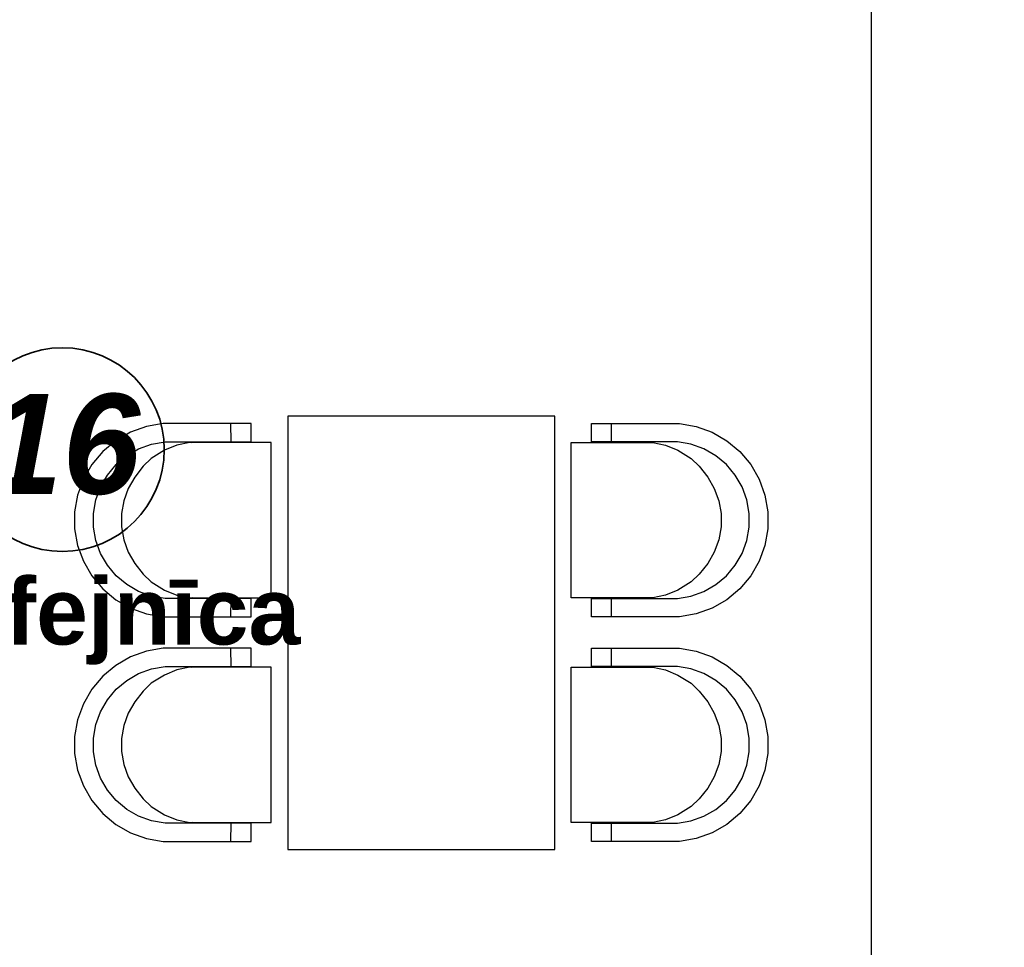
# Model space of a CAD drawing. Header units: millimetres. Extents: x -197461 to 862495, y -970068 to 63888.
# Tile 244 of 253: x -78272 to -75320, y -111934 to -109152. Entities that reach past the tile are written whole.
import ezdxf

# ---------------------------------------------------------------- set-up
doc = ezdxf.new("R2010")
doc.units = ezdxf.units.MM
for name, color, linetype in [('2D Drafting - General', 7, 'CONTINUOUS'), ('Annotation - Text', 252, 'CONTINUOUS'), ('eksplikaacijas txt', 252, 'CONTINUOUS'), ('hatch_mb', 7, 'CONTINUOUS'), ('UAS', 240, 'CONTINUOUS')]:
    doc.layers.add(name, color=color, linetype=linetype)
doc.styles.add('GENERATED_STYLE_2', font='arialbd.ttf')
doc.styles.add('GENERATED_STYLE_4', font='arialbi.ttf')

msp = doc.modelspace()

# ---------------------------------------------------------------- linework, layer by layer
at = {"layer": '2D Drafting - General', "color": 251, "linetype": 'Continuous', "lineweight": 35, "true_color": 0x636466}
msp.add_circle((-78143.81036, -110441.52782), 305.38719, dxfattribs=at)
at = {"layer": 'hatch_mb', "color": 9, "linetype": 'Continuous', "true_color": 0xc7c8ca}
for p, q in [((-77891.95846, -110372.16793), (-77939.75033, -110389.52293)), ((-77891.95846, -110372.16793), (-77939.75033, -110389.52293)), ((-77841.87236, -110363.35593), (-77891.95846, -110372.16793)), ((-77841.87236, -110363.35593), (-77891.95846, -110372.16793)), ((-77577.74013, -110363.35593), (-77841.87236, -110363.35593)), ((-77577.74013, -110363.35593), (-77841.87236, -110363.35593)), ((-77638.23907, -110418.35593), (-77638.42696, -110363.35593)), ((-77638.23907, -110418.35593), (-77638.42696, -110363.35593)), ((-77577.74013, -110418.35593), (-77577.74013, -110363.35593)), ((-77577.74013, -110418.35593), (-77577.74013, -110363.35593)), ((-76557.73619, -110418.35593), (-76557.73619, -110363.35593)), ((-76557.73619, -110363.35593), (-76293.60396, -110363.35593)), ((-76557.73619, -110418.35593), (-76557.73619, -110363.35593)), ((-76557.73619, -110363.35593), (-76293.60396, -110363.35593)), ((-76497.23725, -110418.35593), (-76497.04936, -110363.35593)), ((-76497.23725, -110418.35593), (-76497.04936, -110363.35593)), ((-76293.60396, -110363.35593), (-76243.51786, -110372.16793)), ((-76293.60396, -110363.35593), (-76243.51786, -110372.16793)), ((-76243.51786, -110372.16793), (-76195.72599, -110389.52293)), ((-76243.51786, -110372.16793), (-76195.72599, -110389.52293)), ((-77983.79666, -110414.89393), (-78022.75641, -110447.51193)), ((-77983.79666, -110414.89393), (-78022.75641, -110447.51193)), ((-77939.75033, -110389.52293), (-77983.79666, -110414.89393)), ((-77939.75033, -110389.52293), (-77983.79666, -110414.89393)), ((-76195.72599, -110389.52293), (-76151.67966, -110414.89393)), ((-76195.72599, -110389.52293), (-76151.67966, -110414.89393)), ((-76151.67966, -110414.89393), (-76112.71992, -110447.51193)), ((-76151.67966, -110414.89393), (-76112.71992, -110447.51193)), ((-77950.87023, -110460.11993), (-77915.17892, -110439.55993)), ((-77950.87023, -110460.11993), (-77915.17892, -110439.55993)), ((-77915.17892, -110439.55993), (-77876.45072, -110425.49593)), ((-77915.17892, -110439.55993), (-77876.45072, -110425.49593)), ((-77837.28255, -110443.65793), (-77877.30798, -110468.34293)), ((-77837.28255, -110443.65793), (-77877.30798, -110468.34293)), ((-77876.45072, -110425.49593), (-77835.86325, -110418.35593)), ((-77876.45072, -110425.49593), (-77835.86325, -110418.35593)), ((-77800.35267, -110428.19293), (-77837.28255, -110443.65793)), ((-77800.35267, -110428.19293), (-77837.28255, -110443.65793)), ((-77835.86325, -110418.35593), (-77577.74013, -110418.35593)), ((-77835.86325, -110418.35593), (-77577.74013, -110418.35593)), ((-77761.64892, -110420.35593), (-77800.35267, -110428.19293)), ((-77761.64892, -110420.35593), (-77800.35267, -110428.19293)), ((-77517.34435, -110420.35593), (-77761.64892, -110420.35593)), ((-77517.34435, -110420.35593), (-77761.64892, -110420.35593)), ((-77756.27079, -110420.35593), (-77749.5964, -110418.96993)), ((-77756.27079, -110420.35593), (-77749.5964, -110418.96993)), ((-77749.5964, -110418.96993), (-77725.07963, -110418.35593)), ((-77749.5964, -110418.96993), (-77725.07963, -110418.35593)), ((-77517.34435, -110886.35593), (-77517.34435, -110420.35593)), ((-77517.34435, -110886.35593), (-77517.34435, -110420.35593)), ((-76618.13198, -110886.35593), (-76618.13198, -110420.35593)), ((-76618.13198, -110420.35593), (-76373.82741, -110420.35593)), ((-76618.13198, -110886.35593), (-76618.13198, -110420.35593)), ((-76618.13198, -110420.35593), (-76373.82741, -110420.35593)), ((-76299.61307, -110418.35593), (-76557.73619, -110418.35593)), ((-76299.61307, -110418.35593), (-76557.73619, -110418.35593)), ((-76385.87992, -110418.96993), (-76410.39669, -110418.35593)), ((-76385.87992, -110418.96993), (-76410.39669, -110418.35593)), ((-76379.20553, -110420.35593), (-76385.87992, -110418.96993)), ((-76379.20553, -110420.35593), (-76385.87992, -110418.96993)), ((-76373.82741, -110420.35593), (-76335.12365, -110428.19293)), ((-76373.82741, -110420.35593), (-76335.12365, -110428.19293)), ((-76335.12365, -110428.19293), (-76298.19377, -110443.65793)), ((-76335.12365, -110428.19293), (-76298.19377, -110443.65793)), ((-76259.0256, -110425.49593), (-76299.61307, -110418.35593)), ((-76259.0256, -110425.49593), (-76299.61307, -110418.35593)), ((-76298.19377, -110443.65793), (-76258.16835, -110468.34293)), ((-76298.19377, -110443.65793), (-76258.16835, -110468.34293)), ((-76220.2974, -110439.55993), (-76259.0256, -110425.49593)), ((-76220.2974, -110439.55993), (-76259.0256, -110425.49593)), ((-76184.60609, -110460.11993), (-76220.2974, -110439.55993)), ((-76184.60609, -110460.11993), (-76220.2974, -110439.55993)), ((-78022.75641, -110447.51193), (-78055.44883, -110486.38293)), ((-78022.75641, -110447.51193), (-78055.44883, -110486.38293)), ((-77982.44212, -110486.55093), (-77950.87023, -110460.11993)), ((-77982.44212, -110486.55093), (-77950.87023, -110460.11993)), ((-77877.30798, -110468.34293), (-77901.42445, -110491.64893)), ((-77877.30798, -110468.34293), (-77901.42445, -110491.64893)), ((-76258.16835, -110468.34293), (-76234.05187, -110491.64893)), ((-76258.16835, -110468.34293), (-76234.05187, -110491.64893)), ((-76153.0342, -110486.55093), (-76184.60609, -110460.11993)), ((-76153.0342, -110486.55093), (-76184.60609, -110460.11993)), ((-76112.71992, -110447.51193), (-76080.02749, -110486.38293)), ((-76112.71992, -110447.51193), (-76080.02749, -110486.38293)), ((-78055.44883, -110486.38293), (-78080.87777, -110530.32893)), ((-78055.44883, -110486.38293), (-78080.87777, -110530.32893)), ((-78008.93347, -110518.05093), (-77982.44212, -110486.55093)), ((-78008.93347, -110518.05093), (-77982.44212, -110486.55093)), ((-77901.42445, -110491.64893), (-77926.68591, -110523.80793)), ((-77901.42445, -110491.64893), (-77926.68591, -110523.80793)), ((-76234.05187, -110491.64893), (-76208.79041, -110523.80793)), ((-76234.05187, -110491.64893), (-76208.79041, -110523.80793)), ((-76126.54285, -110518.05093), (-76153.0342, -110486.55093)), ((-76126.54285, -110518.05093), (-76153.0342, -110486.55093)), ((-76080.02749, -110486.38293), (-76054.59855, -110530.32893)), ((-76080.02749, -110486.38293), (-76054.59855, -110530.32893)), ((-78080.87777, -110530.32893), (-78098.27239, -110578.01193)), ((-78080.87777, -110530.32893), (-78098.27239, -110578.01193)), ((-78029.54043, -110553.66093), (-78008.93347, -110518.05093)), ((-78029.54043, -110553.66093), (-78008.93347, -110518.05093)), ((-77926.68591, -110523.80793), (-77946.33626, -110557.90393)), ((-77926.68591, -110523.80793), (-77946.33626, -110557.90393)), ((-76208.79041, -110523.80793), (-76189.14006, -110557.90393)), ((-76208.79041, -110523.80793), (-76189.14006, -110557.90393)), ((-76105.9359, -110553.66093), (-76126.54285, -110518.05093)), ((-76105.9359, -110553.66093), (-76126.54285, -110518.05093)), ((-76054.59855, -110530.32893), (-76037.20394, -110578.01193)), ((-76054.59855, -110530.32893), (-76037.20394, -110578.01193)), ((-78043.63649, -110592.30093), (-78029.54043, -110553.66093)), ((-78043.63649, -110592.30093), (-78029.54043, -110553.66093)), ((-77946.33626, -110557.90393), (-77959.77756, -110594.89893)), ((-77946.33626, -110557.90393), (-77959.77756, -110594.89893)), ((-76189.14006, -110557.90393), (-76175.69876, -110594.89893)), ((-76189.14006, -110557.90393), (-76175.69876, -110594.89893)), ((-76091.83984, -110592.30093), (-76105.9359, -110553.66093)), ((-76091.83984, -110592.30093), (-76105.9359, -110553.66093)), ((-78098.27239, -110578.01193), (-78107.10452, -110627.98393)), ((-78098.27239, -110578.01193), (-78107.10452, -110627.98393)), ((-78050.7928, -110632.79593), (-78043.63649, -110592.30093)), ((-78050.7928, -110632.79593), (-78043.63649, -110592.30093)), ((-76084.68352, -110632.79593), (-76091.83984, -110592.30093)), ((-76084.68352, -110632.79593), (-76091.83984, -110592.30093)), ((-76037.20394, -110578.01193), (-76028.3718, -110627.98393)), ((-76037.20394, -110578.01193), (-76028.3718, -110627.98393)), ((-77959.77756, -110594.89893), (-77966.60253, -110633.67093)), ((-77959.77756, -110594.89893), (-77966.60253, -110633.67093)), ((-76175.69876, -110594.89893), (-76168.8738, -110633.67093)), ((-76175.69876, -110594.89893), (-76168.8738, -110633.67093)), ((-78107.10452, -110627.98393), (-78107.10452, -110678.72793)), ((-78107.10452, -110627.98393), (-78107.10452, -110678.72793)), ((-78050.7928, -110673.91593), (-78050.7928, -110632.79593)), ((-78050.7928, -110673.91593), (-78050.7928, -110632.79593)), ((-77966.60253, -110633.67093), (-77966.60253, -110673.04093)), ((-77966.60253, -110633.67093), (-77966.60253, -110673.04093)), ((-76168.8738, -110633.67093), (-76168.8738, -110673.04093)), ((-76168.8738, -110633.67093), (-76168.8738, -110673.04093)), ((-76084.68352, -110673.91593), (-76084.68352, -110632.79593)), ((-76084.68352, -110673.91593), (-76084.68352, -110632.79593)), ((-76028.3718, -110627.98393), (-76028.3718, -110678.72793)), ((-76028.3718, -110627.98393), (-76028.3718, -110678.72793)), ((-78107.10452, -110678.72793), (-78098.27239, -110728.69993)), ((-78107.10452, -110678.72793), (-78098.27239, -110728.69993)), ((-78043.63649, -110714.41093), (-78050.7928, -110673.91593)), ((-78043.63649, -110714.41093), (-78050.7928, -110673.91593)), ((-77966.60253, -110673.04093), (-77959.77756, -110711.81293)), ((-77966.60253, -110673.04093), (-77959.77756, -110711.81293)), ((-76168.8738, -110673.04093), (-76175.69876, -110711.81293)), ((-76168.8738, -110673.04093), (-76175.69876, -110711.81293)), ((-76091.83984, -110714.41093), (-76084.68352, -110673.91593)), ((-76091.83984, -110714.41093), (-76084.68352, -110673.91593)), ((-76028.3718, -110678.72793), (-76037.20394, -110728.69993)), ((-76028.3718, -110678.72793), (-76037.20394, -110728.69993)), ((-78098.27239, -110728.69993), (-78080.87777, -110776.38293)), ((-78098.27239, -110728.69993), (-78080.87777, -110776.38293)), ((-78029.54043, -110753.05093), (-78043.63649, -110714.41093)), ((-78029.54043, -110753.05093), (-78043.63649, -110714.41093)), ((-77959.77756, -110711.81293), (-77946.33626, -110748.80793)), ((-77959.77756, -110711.81293), (-77946.33626, -110748.80793)), ((-76175.69876, -110711.81293), (-76189.14006, -110748.80793)), ((-76175.69876, -110711.81293), (-76189.14006, -110748.80793)), ((-76105.9359, -110753.05093), (-76091.83984, -110714.41093)), ((-76105.9359, -110753.05093), (-76091.83984, -110714.41093)), ((-76037.20394, -110728.69993), (-76054.59855, -110776.38293)), ((-76037.20394, -110728.69993), (-76054.59855, -110776.38293)), ((-78008.93347, -110788.66093), (-78029.54043, -110753.05093)), ((-78008.93347, -110788.66093), (-78029.54043, -110753.05093)), ((-77946.33626, -110748.80793), (-77926.68591, -110782.90393)), ((-77946.33626, -110748.80793), (-77926.68591, -110782.90393)), ((-76189.14006, -110748.80793), (-76208.79041, -110782.90393)), ((-76189.14006, -110748.80793), (-76208.79041, -110782.90393)), ((-76126.54285, -110788.66093), (-76105.9359, -110753.05093)), ((-76126.54285, -110788.66093), (-76105.9359, -110753.05093)), ((-78080.87777, -110776.38293), (-78055.44883, -110820.32893)), ((-78080.87777, -110776.38293), (-78055.44883, -110820.32893)), ((-77982.44212, -110820.16093), (-78008.93347, -110788.66093)), ((-77982.44212, -110820.16093), (-78008.93347, -110788.66093)), ((-77926.68591, -110782.90393), (-77901.42445, -110815.06293)), ((-77926.68591, -110782.90393), (-77901.42445, -110815.06293)), ((-76208.79041, -110782.90393), (-76234.05187, -110815.06293)), ((-76208.79041, -110782.90393), (-76234.05187, -110815.06293)), ((-76153.0342, -110820.16093), (-76126.54285, -110788.66093)), ((-76153.0342, -110820.16093), (-76126.54285, -110788.66093)), ((-76054.59855, -110776.38293), (-76080.02749, -110820.32893)), ((-76054.59855, -110776.38293), (-76080.02749, -110820.32893)), ((-78055.44883, -110820.32893), (-78022.75641, -110859.19993)), ((-78055.44883, -110820.32893), (-78022.75641, -110859.19993)), ((-77950.87023, -110846.59193), (-77982.44212, -110820.16093)), ((-77950.87023, -110846.59193), (-77982.44212, -110820.16093)), ((-77901.42445, -110815.06293), (-77877.30798, -110838.36893)), ((-77901.42445, -110815.06293), (-77877.30798, -110838.36893)), ((-76234.05187, -110815.06293), (-76258.16835, -110838.36893)), ((-76234.05187, -110815.06293), (-76258.16835, -110838.36893)), ((-76184.60609, -110846.59193), (-76153.0342, -110820.16093)), ((-76184.60609, -110846.59193), (-76153.0342, -110820.16093)), ((-76080.02749, -110820.32893), (-76112.71992, -110859.19993)), ((-76080.02749, -110820.32893), (-76112.71992, -110859.19993)), ((-77915.17892, -110867.15193), (-77950.87023, -110846.59193)), ((-77915.17892, -110867.15193), (-77950.87023, -110846.59193)), ((-77877.30798, -110838.36893), (-77837.28255, -110863.05393)), ((-77877.30798, -110838.36893), (-77837.28255, -110863.05393)), ((-76258.16835, -110838.36893), (-76298.19377, -110863.05393)), ((-76258.16835, -110838.36893), (-76298.19377, -110863.05393)), ((-76220.2974, -110867.15193), (-76184.60609, -110846.59193)), ((-76220.2974, -110867.15193), (-76184.60609, -110846.59193)), ((-78022.75641, -110859.19993), (-77983.79666, -110891.81793)), ((-78022.75641, -110859.19993), (-77983.79666, -110891.81793)), ((-77876.45072, -110881.21593), (-77915.17892, -110867.15193)), ((-77876.45072, -110881.21593), (-77915.17892, -110867.15193)), ((-77835.86325, -110888.35593), (-77876.45072, -110881.21593)), ((-77835.86325, -110888.35593), (-77876.45072, -110881.21593)), ((-77837.28255, -110863.05393), (-77800.35267, -110878.51893)), ((-77837.28255, -110863.05393), (-77800.35267, -110878.51893)), ((-77577.74013, -110888.35593), (-77835.86325, -110888.35593)), ((-77577.74013, -110888.35593), (-77835.86325, -110888.35593)), ((-77800.35267, -110878.51893), (-77761.64892, -110886.35593)), ((-77800.35267, -110878.51893), (-77761.64892, -110886.35593)), ((-77761.64892, -110886.35593), (-77517.34435, -110886.35593)), ((-77761.64892, -110886.35593), (-77517.34435, -110886.35593)), ((-77739.78765, -110888.35593), (-77753.493, -110886.35593)), ((-77739.78765, -110888.35593), (-77753.493, -110886.35593)), ((-77638.42696, -110943.35593), (-77638.23907, -110888.35593)), ((-77638.42696, -110943.35593), (-77638.23907, -110888.35593)), ((-77577.74013, -110943.35593), (-77577.74013, -110888.35593)), ((-77577.74013, -110943.35593), (-77577.74013, -110888.35593)), ((-76373.82741, -110886.35593), (-76618.13198, -110886.35593)), ((-76373.82741, -110886.35593), (-76618.13198, -110886.35593)), ((-76557.73619, -110943.35593), (-76557.73619, -110888.35593)), ((-76557.73619, -110888.35593), (-76299.61307, -110888.35593)), ((-76557.73619, -110943.35593), (-76557.73619, -110888.35593)), ((-76557.73619, -110888.35593), (-76299.61307, -110888.35593)), ((-76497.04936, -110943.35593), (-76497.23725, -110888.35593)), ((-76497.04936, -110943.35593), (-76497.23725, -110888.35593)), ((-76395.68867, -110888.35593), (-76381.98332, -110886.35593)), ((-76395.68867, -110888.35593), (-76381.98332, -110886.35593)), ((-76335.12365, -110878.51893), (-76373.82741, -110886.35593)), ((-76335.12365, -110878.51893), (-76373.82741, -110886.35593)), ((-76298.19377, -110863.05393), (-76335.12365, -110878.51893)), ((-76298.19377, -110863.05393), (-76335.12365, -110878.51893)), ((-76299.61307, -110888.35593), (-76259.0256, -110881.21593)), ((-76299.61307, -110888.35593), (-76259.0256, -110881.21593)), ((-76259.0256, -110881.21593), (-76220.2974, -110867.15193)), ((-76259.0256, -110881.21593), (-76220.2974, -110867.15193)), ((-76112.71992, -110859.19993), (-76151.67966, -110891.81793)), ((-76112.71992, -110859.19993), (-76151.67966, -110891.81793)), ((-77983.79666, -110891.81793), (-77939.75033, -110917.18893)), ((-77983.79666, -110891.81793), (-77939.75033, -110917.18893)), ((-77939.75033, -110917.18893), (-77891.95846, -110934.54393)), ((-77939.75033, -110917.18893), (-77891.95846, -110934.54393)), ((-76195.72599, -110917.18893), (-76243.51786, -110934.54393)), ((-76195.72599, -110917.18893), (-76243.51786, -110934.54393)), ((-76151.67966, -110891.81793), (-76195.72599, -110917.18893)), ((-76151.67966, -110891.81793), (-76195.72599, -110917.18893)), ((-77891.95846, -110934.54393), (-77841.87236, -110943.35593)), ((-77891.95846, -110934.54393), (-77841.87236, -110943.35593)), ((-77841.87236, -110943.35593), (-77577.74013, -110943.35593)), ((-77841.87236, -110943.35593), (-77577.74013, -110943.35593)), ((-76293.60396, -110943.35593), (-76557.73619, -110943.35593)), ((-76293.60396, -110943.35593), (-76557.73619, -110943.35593)), ((-76243.51786, -110934.54393), (-76293.60396, -110943.35593)), ((-76243.51786, -110934.54393), (-76293.60396, -110943.35593)), ((-77939.75033, -111063.52293), (-77983.79666, -111088.89393)), ((-77939.75033, -111063.52293), (-77983.79666, -111088.89393)), ((-77891.95846, -111046.16793), (-77939.75033, -111063.52293)), ((-77891.95846, -111046.16793), (-77939.75033, -111063.52293)), ((-77841.87236, -111037.35593), (-77891.95846, -111046.16793)), ((-77841.87236, -111037.35593), (-77891.95846, -111046.16793)), ((-77577.74013, -111037.35593), (-77841.87236, -111037.35593)), ((-77577.74013, -111037.35593), (-77841.87236, -111037.35593)), ((-77638.23907, -111092.35593), (-77638.42696, -111037.35593)), ((-77638.23907, -111092.35593), (-77638.42696, -111037.35593)), ((-77577.74013, -111092.35593), (-77577.74013, -111037.35593)), ((-77577.74013, -111092.35593), (-77577.74013, -111037.35593)), ((-76557.73619, -111092.35593), (-76557.73619, -111037.35593)), ((-76557.73619, -111037.35593), (-76293.60396, -111037.35593)), ((-76557.73619, -111092.35593), (-76557.73619, -111037.35593)), ((-76557.73619, -111037.35593), (-76293.60396, -111037.35593)), ((-76497.23725, -111092.35593), (-76497.04936, -111037.35593)), ((-76497.23725, -111092.35593), (-76497.04936, -111037.35593)), ((-76293.60396, -111037.35593), (-76243.51786, -111046.16793)), ((-76293.60396, -111037.35593), (-76243.51786, -111046.16793)), ((-76243.51786, -111046.16793), (-76195.72599, -111063.52293)), ((-76243.51786, -111046.16793), (-76195.72599, -111063.52293)), ((-76195.72599, -111063.52293), (-76151.67966, -111088.89393)), ((-76195.72599, -111063.52293), (-76151.67966, -111088.89393)), ((-77983.79666, -111088.89393), (-78022.75641, -111121.51193)), ((-77983.79666, -111088.89393), (-78022.75641, -111121.51193)), ((-77876.45072, -111099.49593), (-77835.86325, -111092.35593)), ((-77876.45072, -111099.49593), (-77835.86325, -111092.35593)), ((-77835.86325, -111092.35593), (-77577.74013, -111092.35593)), ((-77835.86325, -111092.35593), (-77577.74013, -111092.35593)), ((-77761.64892, -111094.35593), (-77800.35267, -111102.19293)), ((-77761.64892, -111094.35593), (-77800.35267, -111102.19293)), ((-77517.34435, -111094.35593), (-77761.64892, -111094.35593)), ((-77517.34435, -111094.35593), (-77761.64892, -111094.35593)), ((-77756.27079, -111094.35593), (-77749.5964, -111092.96993)), ((-77756.27079, -111094.35593), (-77749.5964, -111092.96993)), ((-77749.5964, -111092.96993), (-77725.07963, -111092.35593)), ((-77749.5964, -111092.96993), (-77725.07963, -111092.35593)), ((-77517.34435, -111560.35593), (-77517.34435, -111094.35593)), ((-77517.34435, -111560.35593), (-77517.34435, -111094.35593)), ((-76618.13198, -111094.35593), (-76373.82741, -111094.35593)), ((-76618.13198, -111560.35593), (-76618.13198, -111094.35593)), ((-76618.13198, -111094.35593), (-76373.82741, -111094.35593)), ((-76618.13198, -111560.35593), (-76618.13198, -111094.35593)), ((-76299.61307, -111092.35593), (-76557.73619, -111092.35593)), ((-76299.61307, -111092.35593), (-76557.73619, -111092.35593)), ((-76385.87992, -111092.96993), (-76410.39669, -111092.35593)), ((-76385.87992, -111092.96993), (-76410.39669, -111092.35593)), ((-76379.20553, -111094.35593), (-76385.87992, -111092.96993)), ((-76379.20553, -111094.35593), (-76385.87992, -111092.96993)), ((-76373.82741, -111094.35593), (-76335.12365, -111102.19293)), ((-76373.82741, -111094.35593), (-76335.12365, -111102.19293)), ((-76259.0256, -111099.49593), (-76299.61307, -111092.35593)), ((-76259.0256, -111099.49593), (-76299.61307, -111092.35593)), ((-76151.67966, -111088.89393), (-76112.71992, -111121.51193)), ((-76151.67966, -111088.89393), (-76112.71992, -111121.51193)), ((-78022.75641, -111121.51193), (-78055.44883, -111160.38293)), ((-78022.75641, -111121.51193), (-78055.44883, -111160.38293)), ((-77950.87023, -111134.11993), (-77915.17892, -111113.55993)), ((-77950.87023, -111134.11993), (-77915.17892, -111113.55993)), ((-77915.17892, -111113.55993), (-77876.45072, -111099.49593)), ((-77915.17892, -111113.55993), (-77876.45072, -111099.49593)), ((-77837.28255, -111117.65793), (-77877.30798, -111142.34293)), ((-77837.28255, -111117.65793), (-77877.30798, -111142.34293)), ((-77800.35267, -111102.19293), (-77837.28255, -111117.65793)), ((-77800.35267, -111102.19293), (-77837.28255, -111117.65793)), ((-76335.12365, -111102.19293), (-76298.19377, -111117.65793)), ((-76335.12365, -111102.19293), (-76298.19377, -111117.65793)), ((-76298.19377, -111117.65793), (-76258.16835, -111142.34293)), ((-76298.19377, -111117.65793), (-76258.16835, -111142.34293)), ((-76220.2974, -111113.55993), (-76259.0256, -111099.49593)), ((-76220.2974, -111113.55993), (-76259.0256, -111099.49593)), ((-76184.60609, -111134.11993), (-76220.2974, -111113.55993)), ((-76184.60609, -111134.11993), (-76220.2974, -111113.55993)), ((-76112.71992, -111121.51193), (-76080.02749, -111160.38293)), ((-76112.71992, -111121.51193), (-76080.02749, -111160.38293)), ((-77982.44212, -111160.55093), (-77950.87023, -111134.11993)), ((-77982.44212, -111160.55093), (-77950.87023, -111134.11993)), ((-77877.30798, -111142.34293), (-77901.42445, -111165.64893)), ((-77877.30798, -111142.34293), (-77901.42445, -111165.64893)), ((-76258.16835, -111142.34293), (-76234.05187, -111165.64893)), ((-76258.16835, -111142.34293), (-76234.05187, -111165.64893)), ((-76153.0342, -111160.55093), (-76184.60609, -111134.11993)), ((-76153.0342, -111160.55093), (-76184.60609, -111134.11993)), ((-78055.44883, -111160.38293), (-78080.87777, -111204.32893)), ((-78055.44883, -111160.38293), (-78080.87777, -111204.32893)), ((-78008.93347, -111192.05093), (-77982.44212, -111160.55093)), ((-78008.93347, -111192.05093), (-77982.44212, -111160.55093)), ((-77901.42445, -111165.64893), (-77926.68591, -111197.80793)), ((-77901.42445, -111165.64893), (-77926.68591, -111197.80793)), ((-76234.05187, -111165.64893), (-76208.79041, -111197.80793)), ((-76234.05187, -111165.64893), (-76208.79041, -111197.80793)), ((-76126.54285, -111192.05093), (-76153.0342, -111160.55093)), ((-76126.54285, -111192.05093), (-76153.0342, -111160.55093)), ((-76080.02749, -111160.38293), (-76054.59855, -111204.32893)), ((-76080.02749, -111160.38293), (-76054.59855, -111204.32893)), ((-78080.87777, -111204.32893), (-78098.27239, -111252.01193)), ((-78080.87777, -111204.32893), (-78098.27239, -111252.01193)), ((-78029.54043, -111227.66093), (-78008.93347, -111192.05093)), ((-78029.54043, -111227.66093), (-78008.93347, -111192.05093)), ((-77926.68591, -111197.80793), (-77946.33626, -111231.90393)), ((-77926.68591, -111197.80793), (-77946.33626, -111231.90393)), ((-76208.79041, -111197.80793), (-76189.14006, -111231.90393)), ((-76208.79041, -111197.80793), (-76189.14006, -111231.90393)), ((-76105.9359, -111227.66093), (-76126.54285, -111192.05093)), ((-76105.9359, -111227.66093), (-76126.54285, -111192.05093)), ((-76054.59855, -111204.32893), (-76037.20394, -111252.01193)), ((-76054.59855, -111204.32893), (-76037.20394, -111252.01193)), ((-78043.63649, -111266.30093), (-78029.54043, -111227.66093)), ((-78043.63649, -111266.30093), (-78029.54043, -111227.66093)), ((-77946.33626, -111231.90393), (-77959.77756, -111268.89893)), ((-77946.33626, -111231.90393), (-77959.77756, -111268.89893)), ((-76189.14006, -111231.90393), (-76175.69876, -111268.89893)), ((-76189.14006, -111231.90393), (-76175.69876, -111268.89893)), ((-76091.83984, -111266.30093), (-76105.9359, -111227.66093)), ((-76091.83984, -111266.30093), (-76105.9359, -111227.66093)), ((-78098.27239, -111252.01193), (-78107.10452, -111301.98393)), ((-78098.27239, -111252.01193), (-78107.10452, -111301.98393)), ((-78050.7928, -111306.79593), (-78043.63649, -111266.30093)), ((-78050.7928, -111306.79593), (-78043.63649, -111266.30093)), ((-77959.77756, -111268.89893), (-77966.60253, -111307.67093)), ((-77959.77756, -111268.89893), (-77966.60253, -111307.67093)), ((-76175.69876, -111268.89893), (-76168.8738, -111307.67093)), ((-76175.69876, -111268.89893), (-76168.8738, -111307.67093)), ((-76084.68352, -111306.79593), (-76091.83984, -111266.30093)), ((-76084.68352, -111306.79593), (-76091.83984, -111266.30093)), ((-76037.20394, -111252.01193), (-76028.3718, -111301.98393)), ((-76037.20394, -111252.01193), (-76028.3718, -111301.98393)), ((-78107.10452, -111301.98393), (-78107.10452, -111352.72793)), ((-78107.10452, -111301.98393), (-78107.10452, -111352.72793)), ((-78050.7928, -111347.91593), (-78050.7928, -111306.79593)), ((-78050.7928, -111347.91593), (-78050.7928, -111306.79593)), ((-77966.60253, -111307.67093), (-77966.60253, -111347.04093)), ((-77966.60253, -111307.67093), (-77966.60253, -111347.04093)), ((-76168.8738, -111307.67093), (-76168.8738, -111347.04093)), ((-76168.8738, -111307.67093), (-76168.8738, -111347.04093)), ((-76084.68352, -111347.91593), (-76084.68352, -111306.79593)), ((-76084.68352, -111347.91593), (-76084.68352, -111306.79593)), ((-76028.3718, -111301.98393), (-76028.3718, -111352.72793)), ((-76028.3718, -111301.98393), (-76028.3718, -111352.72793)), ((-78107.10452, -111352.72793), (-78098.27239, -111402.69993)), ((-78107.10452, -111352.72793), (-78098.27239, -111402.69993)), ((-78043.63649, -111388.41093), (-78050.7928, -111347.91593)), ((-78043.63649, -111388.41093), (-78050.7928, -111347.91593)), ((-77966.60253, -111347.04093), (-77959.77756, -111385.81293)), ((-77966.60253, -111347.04093), (-77959.77756, -111385.81293)), ((-76168.8738, -111347.04093), (-76175.69876, -111385.81293)), ((-76168.8738, -111347.04093), (-76175.69876, -111385.81293)), ((-76091.83984, -111388.41093), (-76084.68352, -111347.91593)), ((-76091.83984, -111388.41093), (-76084.68352, -111347.91593)), ((-76028.3718, -111352.72793), (-76037.20394, -111402.69993)), ((-76028.3718, -111352.72793), (-76037.20394, -111402.69993)), ((-78029.54043, -111427.05093), (-78043.63649, -111388.41093)), ((-78029.54043, -111427.05093), (-78043.63649, -111388.41093)), ((-77959.77756, -111385.81293), (-77946.33626, -111422.80793)), ((-77959.77756, -111385.81293), (-77946.33626, -111422.80793)), ((-76175.69876, -111385.81293), (-76189.14006, -111422.80793)), ((-76175.69876, -111385.81293), (-76189.14006, -111422.80793)), ((-76105.9359, -111427.05093), (-76091.83984, -111388.41093)), ((-76105.9359, -111427.05093), (-76091.83984, -111388.41093)), ((-78098.27239, -111402.69993), (-78080.87777, -111450.38293)), ((-78098.27239, -111402.69993), (-78080.87777, -111450.38293)), ((-76037.20394, -111402.69993), (-76054.59855, -111450.38293)), ((-76037.20394, -111402.69993), (-76054.59855, -111450.38293)), ((-78008.93347, -111462.66093), (-78029.54043, -111427.05093)), ((-78008.93347, -111462.66093), (-78029.54043, -111427.05093)), ((-77946.33626, -111422.80793), (-77926.68591, -111456.90393)), ((-77946.33626, -111422.80793), (-77926.68591, -111456.90393)), ((-76189.14006, -111422.80793), (-76208.79041, -111456.90393)), ((-76189.14006, -111422.80793), (-76208.79041, -111456.90393)), ((-76126.54285, -111462.66093), (-76105.9359, -111427.05093)), ((-76126.54285, -111462.66093), (-76105.9359, -111427.05093)), ((-78080.87777, -111450.38293), (-78055.44883, -111494.32893)), ((-78080.87777, -111450.38293), (-78055.44883, -111494.32893)), ((-77982.44212, -111494.16093), (-78008.93347, -111462.66093)), ((-77982.44212, -111494.16093), (-78008.93347, -111462.66093)), ((-77926.68591, -111456.90393), (-77901.42445, -111489.06293)), ((-77926.68591, -111456.90393), (-77901.42445, -111489.06293)), ((-76208.79041, -111456.90393), (-76234.05187, -111489.06293)), ((-76208.79041, -111456.90393), (-76234.05187, -111489.06293)), ((-76153.0342, -111494.16093), (-76126.54285, -111462.66093)), ((-76153.0342, -111494.16093), (-76126.54285, -111462.66093)), ((-76054.59855, -111450.38293), (-76080.02749, -111494.32893)), ((-76054.59855, -111450.38293), (-76080.02749, -111494.32893)), ((-78055.44883, -111494.32893), (-78022.75641, -111533.19993)), ((-78055.44883, -111494.32893), (-78022.75641, -111533.19993)), ((-77950.87023, -111520.59193), (-77982.44212, -111494.16093)), ((-77950.87023, -111520.59193), (-77982.44212, -111494.16093)), ((-77901.42445, -111489.06293), (-77877.30798, -111512.36893)), ((-77901.42445, -111489.06293), (-77877.30798, -111512.36893)), ((-76234.05187, -111489.06293), (-76258.16835, -111512.36893)), ((-76234.05187, -111489.06293), (-76258.16835, -111512.36893)), ((-76184.60609, -111520.59193), (-76153.0342, -111494.16093)), ((-76184.60609, -111520.59193), (-76153.0342, -111494.16093)), ((-76080.02749, -111494.32893), (-76112.71992, -111533.19993)), ((-76080.02749, -111494.32893), (-76112.71992, -111533.19993)), ((-78022.75641, -111533.19993), (-77983.79666, -111565.81793)), ((-78022.75641, -111533.19993), (-77983.79666, -111565.81793)), ((-77915.17892, -111541.15193), (-77950.87023, -111520.59193)), ((-77915.17892, -111541.15193), (-77950.87023, -111520.59193)), ((-77877.30798, -111512.36893), (-77837.28255, -111537.05393)), ((-77877.30798, -111512.36893), (-77837.28255, -111537.05393)), ((-77837.28255, -111537.05393), (-77800.35267, -111552.51893)), ((-77837.28255, -111537.05393), (-77800.35267, -111552.51893)), ((-76298.19377, -111537.05393), (-76335.12365, -111552.51893)), ((-76298.19377, -111537.05393), (-76335.12365, -111552.51893)), ((-76258.16835, -111512.36893), (-76298.19377, -111537.05393)), ((-76258.16835, -111512.36893), (-76298.19377, -111537.05393)), ((-76220.2974, -111541.15193), (-76184.60609, -111520.59193)), ((-76220.2974, -111541.15193), (-76184.60609, -111520.59193)), ((-76112.71992, -111533.19993), (-76151.67966, -111565.81793)), ((-76112.71992, -111533.19993), (-76151.67966, -111565.81793)), ((-77983.79666, -111565.81793), (-77939.75033, -111591.18893)), ((-77983.79666, -111565.81793), (-77939.75033, -111591.18893)), ((-77876.45072, -111555.21593), (-77915.17892, -111541.15193)), ((-77876.45072, -111555.21593), (-77915.17892, -111541.15193)), ((-77835.86325, -111562.35593), (-77876.45072, -111555.21593)), ((-77835.86325, -111562.35593), (-77876.45072, -111555.21593)), ((-77577.74013, -111562.35593), (-77835.86325, -111562.35593)), ((-77577.74013, -111562.35593), (-77835.86325, -111562.35593)), ((-77800.35267, -111552.51893), (-77761.64892, -111560.35593)), ((-77800.35267, -111552.51893), (-77761.64892, -111560.35593)), ((-77761.64892, -111560.35593), (-77517.34435, -111560.35593)), ((-77761.64892, -111560.35593), (-77517.34435, -111560.35593)), ((-77739.78765, -111562.35593), (-77753.493, -111560.35593)), ((-77739.78765, -111562.35593), (-77753.493, -111560.35593)), ((-77638.42696, -111617.35593), (-77638.23907, -111562.35593)), ((-77638.42696, -111617.35593), (-77638.23907, -111562.35593)), ((-77577.74013, -111617.35593), (-77577.74013, -111562.35593)), ((-77577.74013, -111617.35593), (-77577.74013, -111562.35593)), ((-76373.82741, -111560.35593), (-76618.13198, -111560.35593)), ((-76373.82741, -111560.35593), (-76618.13198, -111560.35593)), ((-76557.73619, -111617.35593), (-76557.73619, -111562.35593)), ((-76557.73619, -111562.35593), (-76299.61307, -111562.35593)), ((-76557.73619, -111617.35593), (-76557.73619, -111562.35593)), ((-76557.73619, -111562.35593), (-76299.61307, -111562.35593)), ((-76497.04936, -111617.35593), (-76497.23725, -111562.35593)), ((-76497.04936, -111617.35593), (-76497.23725, -111562.35593)), ((-76395.68867, -111562.35593), (-76381.98332, -111560.35593)), ((-76395.68867, -111562.35593), (-76381.98332, -111560.35593)), ((-76335.12365, -111552.51893), (-76373.82741, -111560.35593)), ((-76335.12365, -111552.51893), (-76373.82741, -111560.35593)), ((-76299.61307, -111562.35593), (-76259.0256, -111555.21593)), ((-76299.61307, -111562.35593), (-76259.0256, -111555.21593)), ((-76259.0256, -111555.21593), (-76220.2974, -111541.15193)), ((-76259.0256, -111555.21593), (-76220.2974, -111541.15193)), ((-76151.67966, -111565.81793), (-76195.72599, -111591.18893)), ((-76151.67966, -111565.81793), (-76195.72599, -111591.18893)), ((-77939.75033, -111591.18893), (-77891.95846, -111608.54393)), ((-77939.75033, -111591.18893), (-77891.95846, -111608.54393)), ((-76195.72599, -111591.18893), (-76243.51786, -111608.54393)), ((-76195.72599, -111591.18893), (-76243.51786, -111608.54393)), ((-77891.95846, -111608.54393), (-77841.87236, -111617.35593)), ((-77891.95846, -111608.54393), (-77841.87236, -111617.35593)), ((-77841.87236, -111617.35593), (-77577.74013, -111617.35593)), ((-77841.87236, -111617.35593), (-77577.74013, -111617.35593)), ((-76293.60396, -111617.35593), (-76557.73619, -111617.35593)), ((-76293.60396, -111617.35593), (-76557.73619, -111617.35593)), ((-76243.51786, -111608.54393), (-76293.60396, -111617.35593)), ((-76243.51786, -111608.54393), (-76293.60396, -111617.35593))]:
    msp.add_line(p, q, dxfattribs=at)
at = {"layer": 'hatch_mb', "color": 9, "linetype": 'Continuous', "true_color": 0xc7c8ca, "flags": 128}
msp.add_lwpolyline([(-77467.73816, -111641.418), (-76667.73816, -111641.418), (-76667.73816, -110341.418), (-77367.73816, -110341.418), (-77467.73816, -110341.418)], close=True, dxfattribs=at)
at = {"layer": 'UAS', "color": 1}
msp.add_lwpolyline([(-69281.64474, -117668.16284), (-69281.64474, -113595.93524), (-68482.91543, -113595.93524), (-68482.91543, -109689.96526), (-66867.98296, -109689.96526), (-66867.98296, -108668.96901), (-68029.4456, -108668.96901), (-68029.4456, -108239.086), (-68180.01148, -108239.086), (-68180.01148, -108733.45789), (-69083.37131, -108733.45789), (-69083.37131, -111398.78395), (-71653.69532, -111398.78395), (-71653.69532, -112161.84076), (-71739.75322, -112161.84076), (-71739.75322, -108414.00103), (-73034.62687, -108414.00103), (-73034.62687, -106952.60118), (-76475.56051, -106952.60118), (-76475.56051, -107107.34236), (-75718.54873, -107107.34236), (-75718.54873, -115308.14301), (-78855.58599, -115308.14301)], dxfattribs=at)

# ---------------------------------------------------------------- texts
at = {"layer": 'Annotation - Text', "color": 251, "linetype": 'Continuous', "lineweight": 20, "true_color": 0x636466, "insert": (-78143.81036, -110274.38433), "char_height": 300, "attachment_point": 2, "style": 'GENERATED_STYLE_4'}
msp.add_mtext('{16}', dxfattribs=at)
at = {"layer": 'eksplikaacijas txt', "color": 251, "linetype": 'Continuous', "lineweight": 20, "true_color": 0x636466, "insert": (-78672.75783, -110826.33515), "char_height": 200, "attachment_point": 1, "style": 'GENERATED_STYLE_2'}
msp.add_mtext('{Kafejnīca}', dxfattribs=at)

doc.saveas('drawing.dxf')
